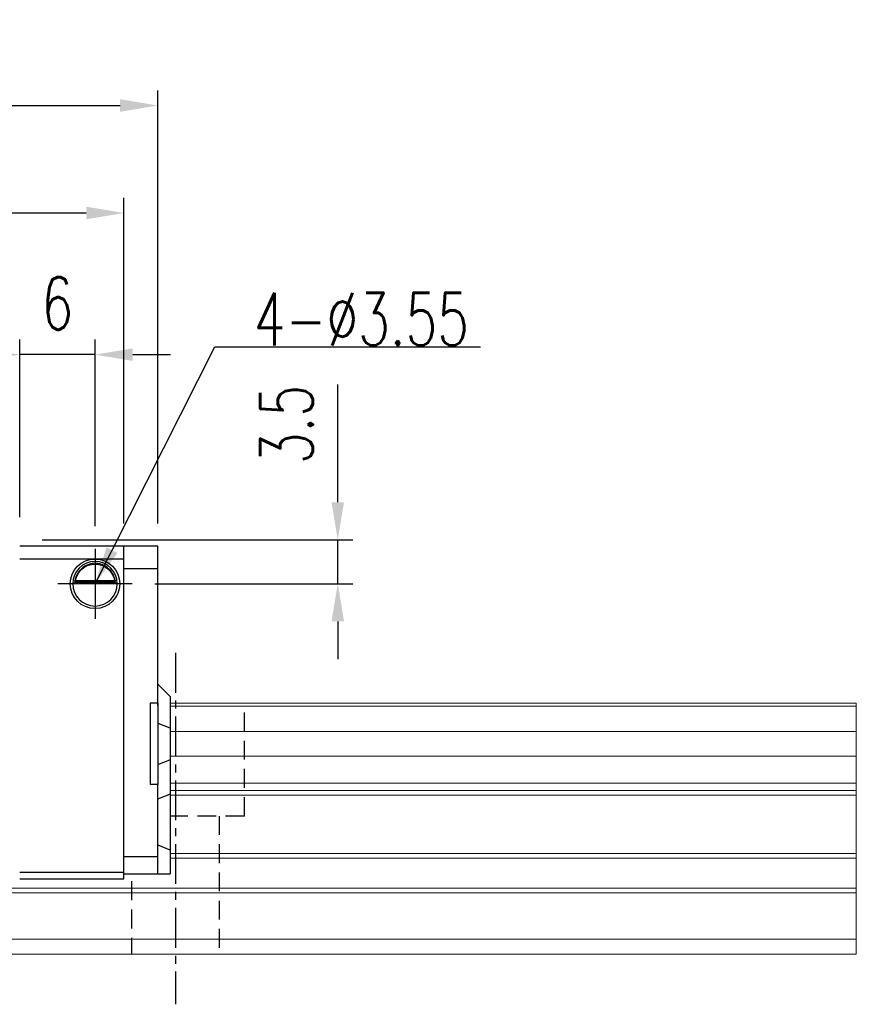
# Model space of a CAD drawing. Header units: millimetres. Extents: x 340 to 654, y 334 to 449.
# Tile 50 of 50: x 587 to 654, y 349 to 427. Entities that reach past the tile are written whole.
import ezdxf

# ---------------------------------------------------------------- set-up
doc = ezdxf.new("R2010")
doc.units = ezdxf.units.MM
doc.header["$PDSIZE"] = -1
doc.linetypes.add('CENTER', pattern=[10.16, 6.35, -1.27, 1.27, -1.27])
doc.linetypes.add('DASHED', pattern=[0.75, 0.5, -0.25])
for name, color, linetype in [('2', 7, 'Continuous'), ('CL', 1, 'CENTER'), ('DIM', 4, 'Continuous'), ('HID', 2, 'DASHED'), ('OUT', 3, 'Continuous')]:
    doc.layers.add(name, color=color, linetype=linetype)
doc.styles.add('DIM-7', font='SIMPLEX.shx', dxfattribs={"width": 0.7, "bigfont": 'chineset.shx'})
doc.dimstyles.new('CNS', dxfattribs={"dimtxt": 3.5, "dimasz": 2.5, "dimexe": 1, "dimexo": 1.5, "dimgap": 0.09, "dimtad": 0, "dimdsep": 46, "dimtxsty": 'DIM-7', "dimcen": 0.09, "dimclrd": 1, "dimclre": 1, "dimclrt": 4, "dimadec": 0, "dimazin": 0, "dimtfac": 1, "dimtix": 1, "dimtmove": 2, "dimatfit": 3, "dimfxl": 1, "dimtvp": 0.971429, "dimtolj": 1, "dimarcsym": 0})

# ---------------------------------------------------------------- blocks, each defined once
blk = doc.blocks.new('*D12')
at = {"layer": 'DEFPOINTS', "color": 0, "transparency": 16777216}
for p in [(587.444, 400.298), (587.444, 385.542), (593.445, 384.824)]:
    blk.add_point(p, dxfattribs=at)
at = {"layer": 'DIM', "color": 7, "lineweight": -2, "transparency": 16777216}
for p, q in [((587.444, 387.342), (587.444, 401.498)), ((593.445, 386.624), (593.445, 401.498)), ((584.444, 400.298), (581.444, 400.298)), ((593.445, 400.298), (587.444, 400.298)), ((596.445, 400.298), (599.445, 400.298))]:
    blk.add_line(p, q, dxfattribs=at)
at = {"layer": 'DIM', "color": 7, "transparency": 16777216}
for points in [[(584.444, 400.798), (584.444, 399.798), (587.444, 400.298)], [(596.445, 400.798), (596.445, 399.798), (593.445, 400.298)]]:
    blk.add_solid(points, dxfattribs=at)
at = {"layer": 'DIM', "color": 7, "transparency": 16777216, "insert": (590.444, 404.378), "char_height": 4.2, "attachment_point": 5, "style": 'DIM-7'}
blk.add_mtext('\\A1;6', dxfattribs=at)
blk = doc.blocks.new('*D13')
at = {"layer": 'DEFPOINTS', "color": 0, "transparency": 16777216}
for p in [(587.444, 385.542), (612.779, 385.542), (596.406, 382.042)]:
    blk.add_point(p, dxfattribs=at)
at = {"layer": 'DIM', "color": 7, "lineweight": -2, "transparency": 16777216}
for p, q in [((612.779, 388.542), (612.779, 397.918)), ((589.244, 385.542), (613.979, 385.542)), ((612.779, 382.042), (612.779, 385.542)), ((598.206, 382.042), (613.979, 382.042)), ((612.779, 379.042), (612.779, 376.042))]:
    blk.add_line(p, q, dxfattribs=at)
at = {"layer": 'DIM', "color": 7, "transparency": 16777216}
for points in [[(612.279, 388.542), (613.279, 388.542), (612.779, 385.542)], [(612.279, 379.042), (613.279, 379.042), (612.779, 382.042)]]:
    blk.add_solid(points, dxfattribs=at)
at = {"layer": 'DIM', "color": 7, "transparency": 16777216, "insert": (608.699, 394.73), "char_height": 4.2, "attachment_point": 5, "rotation": 90, "style": 'DIM-7'}
blk.add_mtext('\\A1;3.5', dxfattribs=at)
blk = doc.blocks.new('*D18')
at = {"layer": 'DEFPOINTS', "color": 0, "transparency": 16777216}
for p in [(595.744, 411.582), (543.944, 385.042), (595.744, 385.042)]:
    blk.add_point(p, dxfattribs=at)
at = {"layer": 'DIM', "color": 7, "lineweight": -2, "transparency": 16777216}
for p, q in [((543.944, 386.842), (543.944, 412.782)), ((595.744, 386.842), (595.744, 412.782)), ((546.944, 411.582), (592.744, 411.582))]:
    blk.add_line(p, q, dxfattribs=at)
at = {"layer": 'DIM', "color": 7, "transparency": 16777216}
for points in [[(546.944, 412.082), (546.944, 411.082), (543.944, 411.582)], [(592.744, 412.082), (592.744, 411.082), (595.744, 411.582)]]:
    blk.add_solid(points, dxfattribs=at)
at = {"layer": 'DIM', "color": 7, "transparency": 16777216, "insert": (569.844, 415.662), "char_height": 4.2, "attachment_point": 5, "style": 'DIM-7'}
blk.add_mtext('\\A1;51.8', dxfattribs=at)
blk = doc.blocks.new('*D71')
at = {"layer": 'DEFPOINTS', "color": 0, "transparency": 16777216}
for p in [(598.444, 420.145), (541.244, 385.042), (598.444, 385.042)]:
    blk.add_point(p, dxfattribs=at)
at = {"layer": 'DIM', "color": 7, "lineweight": -2, "transparency": 16777216}
for p, q in [((541.244, 386.842), (541.244, 421.345)), ((598.444, 386.842), (598.444, 421.345)), ((544.244, 420.145), (595.444, 420.145))]:
    blk.add_line(p, q, dxfattribs=at)
at = {"layer": 'DIM', "color": 7, "transparency": 16777216}
for points in [[(544.244, 420.645), (544.244, 419.645), (541.244, 420.145)], [(595.444, 420.645), (595.444, 419.645), (598.444, 420.145)]]:
    blk.add_solid(points, dxfattribs=at)
at = {"layer": 'DIM', "color": 7, "transparency": 16777216, "insert": (569.844, 424.225), "char_height": 4.2, "attachment_point": 5, "style": 'DIM-7'}
blk.add_mtext('\\A1;57.2', dxfattribs=at)

msp = doc.modelspace()

# ---------------------------------------------------------------- linework, layer by layer
at = {"layer": '2', "color": 0, "linetype": 'Continuous'}
for p, q in [((595.744, 385.042), (587.444, 385.042)), ((595.744, 358.542), (595.744, 385.042)), ((598.444, 385.042), (595.744, 385.042)), ((598.444, 383.238), (598.444, 385.042)), ((587.444, 384.042), (595.744, 384.042)), ((595.744, 383.268), (598.444, 383.268)), ((598.444, 382.884), (598.444, 383.238)), ((598.444, 372.341), (598.444, 382.884)), ((595.219, 382.092), (591.67, 382.092)), ((591.813, 382.225), (595.076, 382.225)), ((591.89, 382.292), (595, 382.292)), ((598.444, 374.042), (599.394, 373.092)), ((599.444, 373.042), (599.394, 373.092)), ((599.444, 370.538), (599.444, 373.042)), ((597.844, 372.542), (597.844, 366.042)), ((598.444, 372.542), (597.844, 372.542)), ((598.444, 372.542), (598.444, 366.042)), ((598.444, 370.932), (599.394, 370.557)), ((599.444, 370.538), (599.394, 370.557)), ((599.444, 368.045), (599.444, 370.538)), ((598.444, 367.652), (599.394, 368.026)), ((599.444, 368.045), (599.394, 368.026)), ((599.444, 365.311), (599.444, 368.045)), ((598.444, 366.042), (597.844, 366.042)), ((598.444, 360.499), (598.444, 366.042)), ((598.444, 364.917), (599.394, 365.291)), ((599.444, 365.311), (599.394, 365.291)), ((599.444, 360.832), (599.444, 365.311)), ((598.444, 361.246), (599.394, 360.853)), ((599.444, 360.832), (599.394, 360.853)), ((599.444, 358.942), (599.444, 360.832)), ((595.744, 360.317), (598.444, 360.317)), ((598.444, 360.146), (598.444, 360.499)), ((598.444, 359.088), (598.444, 360.146)), ((595.744, 359.042), (587.444, 359.042)), ((587.444, 358.542), (595.744, 358.542)), ((595.744, 358.942), (598.444, 358.942)), ((598.444, 358.942), (598.444, 359.088)), ((598.444, 358.942), (599.394, 358.942)), ((599.444, 358.942), (599.394, 358.942))]:
    msp.add_line(p, q, dxfattribs=at)
at = {"layer": '2', "color": 0, "linetype": 'Continuous', "extrusion": (0, 0, -1)}
for radius, start, end in [(1.975, 270, 90), (1.575, 9.1332, 90), (1.975, 90, 270), (1.575, 90, 170.8668)]:
    msp.add_arc((-593.445, 382.042), radius, start, end, dxfattribs=at)
at = {"layer": '2', "color": 0, "linetype": 'Continuous'}
for start, end in [(90, 270), (270, 90)]:
    msp.add_arc((593.445, 382.042), 1.775, start, end, dxfattribs=at)
for points, knots in [([(593.445, 383.673), (593.293, 383.673), (593.141, 383.649), (592.824, 383.553), (592.658, 383.469), (592.388, 383.271), (592.274, 383.16), (592.102, 382.941), (592.035, 382.834), (591.929, 382.62), (591.888, 382.51), (591.839, 382.344), (591.824, 382.281), (591.813, 382.225)], [0, 0, 0, 0, 0.183798, 0.183798, 0.410489, 0.410489, 0.600027, 0.600027, 0.749109, 0.749109, 0.899192, 0.899192, 1, 1, 1, 1]), ([(595.076, 382.225), (595.061, 382.301), (595.038, 382.391), (594.975, 382.58), (594.932, 382.682), (594.827, 382.878), (594.764, 382.974), (594.592, 383.185), (594.473, 383.296), (594.214, 383.477), (594.069, 383.549), (593.767, 383.646), (593.605, 383.673), (593.445, 383.673)], [0, 0, 0, 0, 0.137686, 0.137686, 0.275472, 0.275472, 0.412356, 0.412356, 0.606431, 0.606431, 0.804639, 0.804639, 1, 1, 1, 1])]:
    msp.add_open_spline(points, degree=3, knots=knots, dxfattribs=at)
for points in [[(591.89, 382.292), (591.864, 382.27), (591.838, 382.247), (591.813, 382.225)], [(595.076, 382.225), (595.051, 382.247), (595.025, 382.27), (595, 382.292)]]:
    msp.add_open_spline(points, degree=3, dxfattribs=at)
at = {"layer": 'CL', "color": 0, "ltscale": 0.5}
msp.add_line((599.844, 376.542), (599.844, 348.542), dxfattribs=at)
at = {"layer": 'DIM', "color": 0}
for p, q in [((593.445, 384.824), (593.445, 379.259)), ((596.406, 382.042), (590.484, 382.042))]:
    msp.add_line(p, q, dxfattribs=at)
at = {"layer": 'HID', "color": 0, "ltscale": 3}
for p, q in [((605.344, 363.542), (605.344, 372.542)), ((605.344, 363.542), (599.444, 363.542)), ((603.344, 363.542), (603.344, 352.542)), ((596.344, 358.342), (596.344, 352.542))]:
    msp.add_line(p, q, dxfattribs=at)
at = {"layer": 'OUT', "color": 0, "linetype": 'Continuous', "lineweight": 15}
for p, q in [((654.08, 372.542), (599.444, 372.542)), ((654.08, 372.285), (599.444, 372.285)), ((654.08, 372.542), (654.08, 372.285)), ((654.08, 372.285), (654.08, 370.576)), ((654.08, 370.281), (599.444, 370.281)), ((654.08, 370.576), (654.08, 370.281)), ((654.08, 370.281), (654.08, 368.301)), ((654.08, 368.301), (599.444, 368.301)), ((654.08, 368.301), (654.08, 368.006)), ((654.08, 368.006), (654.08, 366.326)), ((654.08, 366.326), (654.08, 366.162)), ((654.08, 366.162), (599.444, 366.162)), ((654.08, 365.568), (599.444, 365.568)), ((654.08, 366.162), (654.08, 365.568)), ((654.08, 365.568), (654.08, 365.214)), ((654.08, 365.214), (599.444, 365.214)), ((654.08, 365.214), (654.08, 360.549)), ((654.08, 360.549), (599.444, 360.549)), ((654.08, 360.195), (599.444, 360.195)), ((654.08, 360.549), (654.08, 360.195)), ((654.08, 360.195), (654.08, 357.788)), ((654.08, 357.788), (497.772, 357.788)), ((654.08, 357.788), (654.08, 357.435)), ((599.444, 357.434), (497.718, 357.434)), ((654.08, 357.434), (599.444, 357.434)), ((654.08, 357.434), (654.08, 353.742)), ((654.08, 353.742), (496.595, 353.742)), ((654.08, 353.742), (654.08, 352.542)), ((625.844, 352.542), (459.844, 352.542)), ((654.08, 352.542), (625.844, 352.542))]:
    msp.add_line(p, q, dxfattribs=at)

# ---------------------------------------------------------------- texts
at = {"layer": 'DIM', "color": 0, "insert": (606.089, 401.026), "char_height": 4.2, "attachment_point": 7, "style": 'DIM-7'}
msp.add_mtext('\\A1;4-%%C3.55', dxfattribs=at)

# ---------------------------------------------------------------- dimensions: what is measured, and where the dimension line sits
at = {"layer": 'DIM', "color": 0}
dim = msp.add_linear_dim(base=(598.444, 420.145), p1=(541.244, 385.042), p2=(598.444, 385.042), angle=180, dimstyle='CNS', override={"dimscale": 1.2, "dimclrd": 7, "dimclre": 7, "dimclrt": 7}, dxfattribs=at)
dim.commit()
dim.dimension.update_dxf_attribs({"geometry": '*D71', "text_midpoint": (569.844, 424.225)})
for base, p1, p2, picture, middle in [((595.744, 411.582), (543.944, 385.042), (595.744, 385.042), '*D18', (569.844, 415.662)), ((587.444, 400.298), (593.445, 384.824), (587.444, 385.542), '*D12', (590.444, 404.378))]:
    dim = msp.add_linear_dim(base=base, p1=p1, p2=p2, dimstyle='CNS', override={"dimscale": 1.2, "dimclrd": 7, "dimclre": 7, "dimclrt": 7}, dxfattribs=at)
    dim.commit()
    dim.dimension.update_dxf_attribs({"geometry": picture, "text_midpoint": middle})
dim = msp.add_linear_dim(base=(612.779, 385.542), p1=(596.406, 382.042), p2=(587.444, 385.542), angle=90, dimstyle='CNS', override={"dimscale": 1.2, "dimclrd": 7, "dimclre": 7, "dimclrt": 7, "dimtmove": 0}, dxfattribs=at)
dim.commit()
dim.dimension.update_dxf_attribs({"geometry": '*D13', "text_midpoint": (612.779, 394.73), "dimtype": 160})

# ---------------------------------------------------------------- leaders
at = {"layer": 'DIM', "color": 0, "annotation_type": 0, "has_hookline": 1, "hookline_direction": 0, "text_width": 18.06}
msp.add_leader([(593.445, 382.042), (602.981, 400.918), (605.981, 400.918)], dimstyle='CNS', override={"dimscale": 1.2, "dimgap": 0.09, "dimtad": 1, "dimclrd": 7, "dimclre": 4}, dxfattribs=at)

doc.saveas('drawing.dxf')
